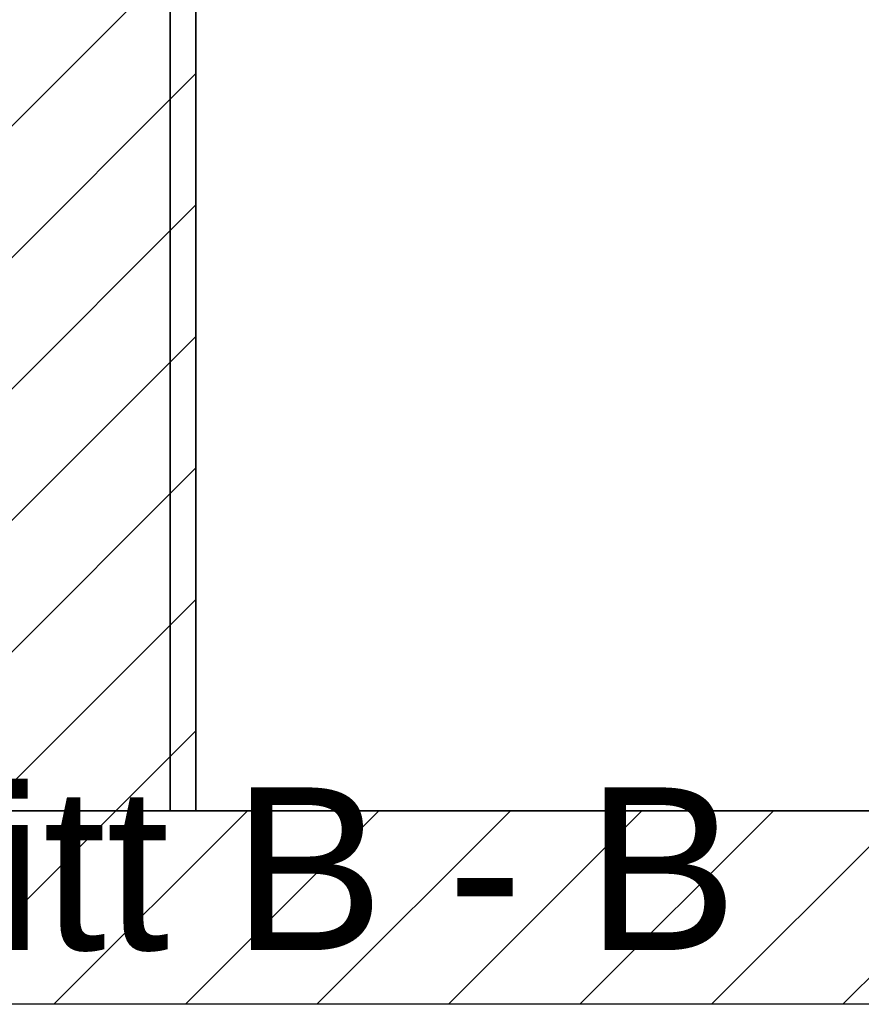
# Model space of a CAD drawing. Extents: x -459 to 541, y -543 to 550.
# Tile 68 of 256: x -416 to -398, y 201 to 222. Entities that reach past the tile are written whole.
import ezdxf
from ezdxf.lldxf.tags import DXFTag

# ---------------------------------------------------------------- set-up
doc = ezdxf.new("R2010")
doc.units = 0
doc.layers.get('0').update_dxf_attribs({"lineweight": 35})
doc.layers.add('_3d_View_', color=7, linetype='Continuous')
for name, color, linetype, lineweight, true_color in [('A_Aussenwand-A07ALC2O1N', 3, 'Continuous', 35, 0x00ff00), ('A_RFB+FFB-A07ALC2T1N', 7, 'Continuous', 35, 0xb2b200), ('X_Schnittangaben', 7, 'Continuous', 25, 0xc0c0c0)]:
    doc.layers.add(name, color=color, linetype=linetype, lineweight=lineweight, true_color=true_color)
doc.styles.get("Standard").update_dxf_attribs({"font": 'arial.ttf'})
tags = doc.linetypes.add('STRICHPUNKT2', pattern=[12.7, 6.35, -3.175, 0, -3.175]).pattern_tags.tags
tags[10:11] = [DXFTag(74, 4), DXFTag(75, 0), DXFTag(340, '0'), DXFTag(46, 0.0), DXFTag(50, 0.0), DXFTag(44, 0.0), DXFTag(45, 0.0)]
tags[8:9] = [DXFTag(74, 4), DXFTag(75, 0), DXFTag(340, '0'), DXFTag(46, 0.0), DXFTag(50, 0.0), DXFTag(44, 0.0), DXFTag(45, 0.0)]
tags[6:7] = [DXFTag(74, 4), DXFTag(75, 0), DXFTag(340, '0'), DXFTag(46, 0.0), DXFTag(50, 0.0), DXFTag(44, 0.0), DXFTag(45, 0.0)]
tags[4:5] = [DXFTag(74, 4), DXFTag(75, 0), DXFTag(340, '0'), DXFTag(46, 0.0), DXFTag(50, 0.0), DXFTag(44, 0.0), DXFTag(45, 0.0)]

# ---------------------------------------------------------------- blocks, each defined once
blk = doc.blocks.new('Schnitt-A07ALAQT1N', base_point=(-427.83, 202.397))
at = {"color": 0, "linetype": 'ByBlock', "lineweight": -2, "ltscale": 0.25, "insert": (-427.83, 205.897), "char_height": 3.5, "attachment_point": 1}
blk.add_mtext('{\\fArial;Schnitt B - B}', dxfattribs=at)
blk = doc.blocks.new('Referenz-A07ALC6Q1N', base_point=(-427.54, 201.23))
at = {"layer": 'A_Aussenwand-A07ALC2O1N', "color": 0, "linetype": 'ByBlock', "ltscale": 0.35}
for p, q in [((-412.866, 262.394), (-412.866, 205.394)), ((-412.866, 205.394), (-412.866, 262.394)), ((-412.311, 262.394), (-412.311, 205.394)), ((-426.887, 205.394), (-412.311, 205.394)), ((-412.866, 205.394), (-412.666, 205.394)), ((-274.486, 205.394), (-412.866, 205.394)), ((-412.666, 205.394), (-412.489, 205.394)), ((-412.489, 205.394), (-412.311, 205.394))]:
    blk.add_line(p, q, dxfattribs=at)
at = {"layer": 'A_Aussenwand-A07ALC2O1N', "color": 0, "linetype": 'ByBlock', "lineweight": 18, "ltscale": 0.18}
for p, q in [((-426.887, 209.509), (-412.311, 224.085)), ((-426.887, 206.681), (-412.311, 221.257)), ((-425.345, 205.394), (-412.311, 218.428)), ((-422.517, 205.394), (-412.311, 215.6)), ((-419.688, 205.394), (-412.311, 212.771)), ((-416.86, 205.394), (-412.311, 209.943)), ((-414.032, 205.394), (-412.311, 207.114))]:
    blk.add_line(p, q, dxfattribs=at)
at = {"layer": 'A_RFB+FFB-A07ALC2T1N', "color": 0, "linetype": 'ByBlock', "ltscale": 0.35}
blk.add_line((-426.887, 205.394), (-274.486, 205.394), dxfattribs=at)
at = {"layer": 'A_RFB+FFB-A07ALC2T1N', "color": 0, "linetype": 'ByBlock', "lineweight": 18, "ltscale": 0.18}
for p, q in [((-418.196, 201.23), (-414.032, 205.394)), ((-415.367, 201.23), (-411.203, 205.394)), ((-412.539, 201.23), (-408.375, 205.394)), ((-409.71, 201.23), (-405.546, 205.394)), ((-406.882, 201.23), (-402.718, 205.394)), ((-404.053, 201.23), (-399.89, 205.394)), ((-401.225, 201.23), (-397.061, 205.394)), ((-398.397, 201.23), (-394.233, 205.394))]:
    blk.add_line(p, q, dxfattribs=at)
blk = doc.blocks.new('3D-Ansicht-Rahmen-A07ALCC31N', base_point=(-428.997, 201.23))
at = {"color": 0, "linetype": 'ByBlock', "lineweight": -2, "ltscale": 0.25}
blk.add_line((-263.386, 201.23), (-428.997, 201.23), dxfattribs=at)

msp = doc.modelspace()

# ---------------------------------------------------------------- block references
at = {"color": 251, "lineweight": 25, "ltscale": 0.25, "true_color": 0x585858}
msp.add_blockref('Referenz-A07ALC6Q1N', (-427.54, 201.23), dxfattribs=at)
at = {"layer": '_3d_View_', "color": 7, "linetype": 'Continuous', "lineweight": 25}
msp.add_blockref('3D-Ansicht-Rahmen-A07ALCC31N', (-428.997, 201.23), dxfattribs=at)
at = {"layer": 'X_Schnittangaben', "color": 1, "linetype": 'STRICHPUNKT2', "ltscale": 0.25, "true_color": 0xff0000}
msp.add_blockref('Schnitt-A07ALAQT1N', (-427.83, 202.397), dxfattribs=at)

doc.saveas('drawing.dxf')
